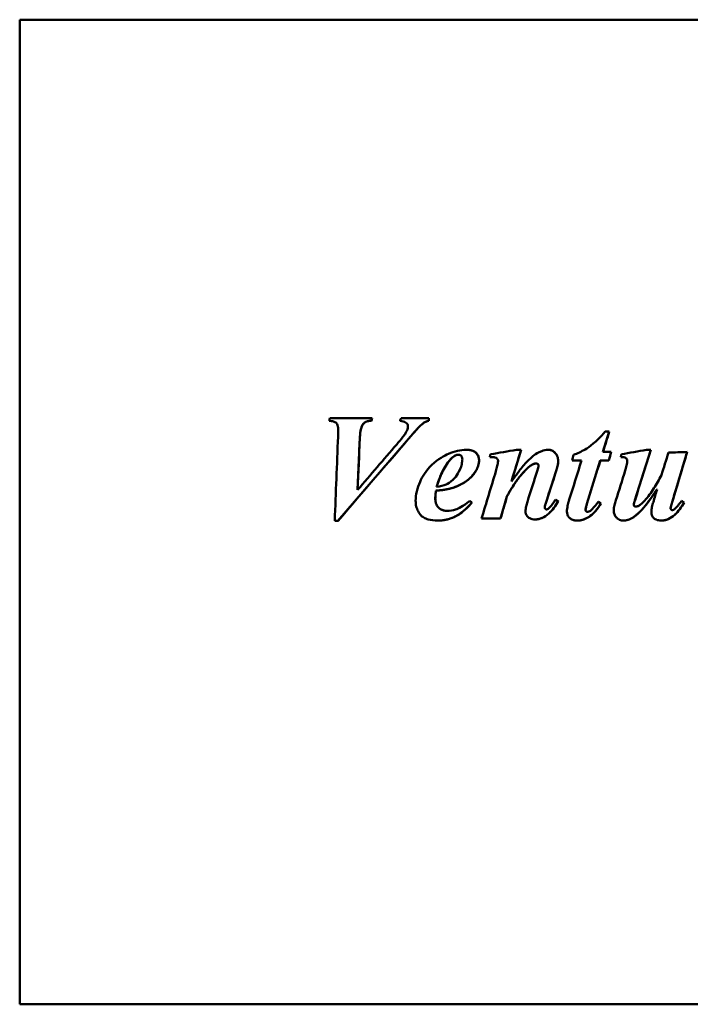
# Model space of a CAD drawing. Header units: millimetres. Extents: x 1558 to 2260, y 926 to 1774.
# Tile 2 of 4: x 1558 to 1731, y 1326 to 1580. Entities that reach past the tile are written whole.
import ezdxf

# ---------------------------------------------------------------- set-up
doc = ezdxf.new("R2010")
doc.units = ezdxf.units.MM
doc.header["$LTSCALE"] = 9.090909
doc.layers.add('Widoczne (ISO)', color=7, linetype='Continuous', lineweight=50)

msp = doc.modelspace()

# ---------------------------------------------------------------- linework, layer by layer
at = {"layer": 'Widoczne (ISO)'}
for p, q in [((1557.84, 1325.5), (1557.84, 1580.3)), ((1557.84, 1580.3), (1784.99, 1580.3)), ((1638.1, 1477.21), (1649.02, 1477.21)), ((1649.01, 1477.21), (1648.8, 1476.51)), ((1648.81, 1476.51), (1648.8, 1476.51)), ((1656.52, 1477.21), (1663.7, 1477.21)), ((1662.19, 1475.83), (1662.18, 1475.83)), ((1663.69, 1477.21), (1663.69, 1476.51)), ((1663.7, 1476.51), (1663.69, 1476.51)), ((1659.57, 1473.16), (1640.18, 1450.62)), ((1710.36, 1473.69), (1708.72, 1468.46)), ((1709.33, 1473.69), (1710.37, 1473.69)), ((1645.85, 1472.16), (1645.23, 1458.6)), ((1671.29, 1467.72), (1671.28, 1467.72)), ((1687.53, 1468.99), (1685.04, 1460.77)), ((1686.33, 1468.99), (1687.54, 1468.99)), ((1708.74, 1468.46), (1708.72, 1468.46)), ((1708.74, 1468.46), (1710.88, 1468.46)), ((1710.87, 1468.46), (1710.21, 1466.25)), ((1721.11, 1468.99), (1717.01, 1455.97)), ((1719.97, 1468.99), (1721.12, 1468.99)), ((1730.52, 1468.46), (1726.69, 1455.72)), ((1691.43, 1465.47), (1691.41, 1465.47)), ((1703.19, 1466.25), (1700.75, 1466.25)), ((1708.04, 1466.25), (1704.56, 1454.99)), ((1708.06, 1466.25), (1708.04, 1466.25)), ((1710.22, 1466.25), (1708.06, 1466.25)), ((1696.62, 1463.53), (1694, 1455.46)), ((1685.05, 1460.77), (1685.04, 1460.77)), ((1645.25, 1458.6), (1645.23, 1458.6)), ((1665.53, 1458.41), (1665.52, 1458.41)), ((1665.7, 1459.41), (1665.69, 1459.41)), ((1722.72, 1458.73), (1722.7, 1458.73)), ((1674.26, 1455.77), (1674.82, 1455.29)), ((1674.84, 1455.29), (1674.82, 1455.29)), ((1683.87, 1456.91), (1682.21, 1451.21)), ((1683.89, 1456.91), (1683.87, 1456.91)), ((1696.46, 1456.07), (1697.17, 1455.65)), ((1697.18, 1455.65), (1697.17, 1455.65)), ((1707.5, 1455.54), (1708.17, 1455.12)), ((1708.19, 1455.12), (1708.17, 1455.12)), ((1729.04, 1455.77), (1729.69, 1455.33)), ((1729.71, 1455.33), (1729.69, 1455.33)), ((1668.42, 1453.19), (1668.41, 1453.19)), ((1694.13, 1453.57), (1694.11, 1453.57)), ((1704.79, 1452.93), (1704.77, 1452.93)), ((1716.85, 1454.44), (1716.84, 1454.44)), ((1717.22, 1454.29), (1717.2, 1454.29)), ((1726.69, 1453.38), (1726.67, 1453.38)), ((1640.19, 1450.62), (1639.34, 1450.62)), ((1682.23, 1451.21), (1677.32, 1451.21)), ((1557.84, 1325.5), (1921.34, 1325.5))]:
    msp.add_line(p, q, dxfattribs=at)
for centre, major_axis, ratio, start_param, end_param in [((1629.52, 1452.9), (-42.47, -127.4), 0.003425, 1.75835, 1.763952), ((1641.18, 1452.9), (-38.61, -127.4), 0.003486, 1.758265, 1.763867), ((1646.46, 1452.9), (-50.19, -127.4), 0.003294, 1.758506, 1.764109), ((1663.22, 1452.9), (0, 127.4), 0.003806, 4.898801, 4.904403), ((1641.67, 1452.9), (-109.63, -127.4), 0.002187, 1.554763, 1.732346), ((1703.38, 1452.9), (-39.88, -127.4), 0.003466, 1.69433, 1.735773), ((1638.95, 1452.9), (-4.98, -127.4), 0.0038, 1.55303, 1.724367), ((1644.5, 1452.9), (-5.79, -127.4), 0.003798, 1.615762, 1.722705), ((1639.86, 1452.9), (-109.5, -127.4), 0.002189, 1.617471, 1.710428), ((1674.8, 1452.9), (-37.47, -127.4), 0.003503, 1.683698, 1.689405), ((1592.57, 1452.9), (-738.45, -127.4), 0.00011, 1.689012, 1.698083), ((1682.19, 1452.9), (-38.52, -127.4), 0.003487, 1.633675, 1.6985), ((1696.88, 1452.9), (-32.33, -127.4), 0.003575, 1.676699, 1.687939), ((1705.76, 1452.9), (-37.98, -127.4), 0.003495, 1.676833, 1.694286), ((1709.5, 1452.9), (-29.98, -127.4), 0.003606, 1.683516, 1.689223), ((1628.6, 1452.9), (-719.58, -127.4), 0.000116, 1.689028, 1.698099), ((1715.57, 1452.9), (-40.11, -127.4), 0.003462, 1.595992, 1.698536), ((1720.44, 1452.9), (-39.24, -127.4), 0.003476, 1.646727, 1.692971), ((1284.61, 1452.9), (-3646.85, -127.4), 0.00001, 1.692036, 1.69338), ((1725.38, 1452.9), (-38.22, -127.4), 0.003491, 1.593948, 1.694292), ((1698.53, 1452.9), (-39.86, -127.4), 0.003466, 1.595153, 1.676876), ((1703.44, 1452.9), (-39.42, -127.4), 0.003473, 1.588305, 1.676866), ((1677.35, 1452.9), (-38.57, -127.4), 0.003486, 1.558607, 1.655075), ((1687.86, 1452.9), (-40.49, -127.4), 0.003456, 1.592498, 1.657126), ((1692.71, 1452.9), (-41.24, -127.4), 0.003445, 1.592014, 1.655469), ((1710.63, 1452.9), (-40.23, -127.4), 0.003461, 1.595828, 1.656116), ((1720.52, 1452.9), (-37.47, -127.4), 0.003503, 1.592096, 1.617621), ((1677.16, 1452.9), (149.56, -127.4), 0.0016, 1.587687, 1.591522), ((1682.24, 1452.9), (-37.08, -127.4), 0.003508, 1.558572, 1.603262), ((1701.38, 1452.9), (216.58, -127.4), 0.000978, 1.590737, 1.594073), ((1711.26, 1452.9), (203.84, -127.4), 0.001069, 1.586521, 1.589856), ((1732.81, 1452.9), (188.07, -127.4), 0.001197, 1.588132, 1.591634)]:
    msp.add_ellipse(centre, major_axis=major_axis, ratio=ratio, start_param=start_param, end_param=end_param, dxfattribs=at)
for points, degree, knots in [([(1640.25, 1474.37), (1640.25, 1474.6), (1640.23, 1474.84), (1640.13, 1475.26), (1640.07, 1475.44), (1639.84, 1475.83), (1639.69, 1475.96), (1639.44, 1476.14), (1639.25, 1476.23), (1638.69, 1476.42), (1638.26, 1476.48), (1637.87, 1476.51)], 3, [0, 0, 0, 0, 0.0708624, 0.0708624, 0.1308433, 0.1308433, 0.2082806, 0.2082806, 0.3590372, 0.3590372, 0.6490237, 0.6490237, 0.6490237, 0.6490237]), ([(1648.81, 1476.51), (1648.47, 1476.51), (1648.13, 1476.48), (1647.53, 1476.3), (1647.26, 1476.17), (1646.73, 1475.76), (1646.57, 1475.52), (1646.36, 1475.18), (1646.25, 1474.85), (1645.97, 1473.81), (1645.89, 1472.92), (1645.86, 1472.16)], 3, [0, 0, 0, 0, 0.100508, 0.100508, 0.189671, 0.189671, 0.303914, 0.303914, 0.712665, 0.712665, 1.708078, 1.708078, 1.708078, 1.708078]), ([(1658.28, 1475.09), (1658.28, 1475.2), (1658.26, 1475.32), (1658.19, 1475.54), (1658.13, 1475.64), (1657.98, 1475.84), (1657.87, 1475.96), (1657.34, 1476.28), (1656.83, 1476.42), (1656.24, 1476.51)], 3, [0, 0, 0, 0, 0.0350348, 0.0350348, 0.0706228, 0.0706228, 0.1123804, 0.1123804, 0.1828263, 0.1828263, 0.1828263, 0.1828263]), ([(1662.19, 1475.83), (1661.79, 1475.53), (1661.29, 1475.03), (1660.44, 1474.14), (1659.99, 1473.63), (1659.58, 1473.16)], 3, [0, 0, 0, 0, 0.1525923, 0.1525923, 0.3086771, 0.3086771, 0.3086771, 0.3086771]), ([(1663.7, 1476.51), (1663.41, 1476.44), (1663.12, 1476.35), (1662.85, 1476.22), (1662.62, 1476.12), (1662.39, 1475.99), (1662.19, 1475.83)], 3, [0, 0, 0, 0, 0.0890103, 0.0890103, 0.0890103, 0.1666239, 0.1666239, 0.1666239, 0.1666239]), ([(1640.19, 1472.37), (1640.2, 1472.76), (1640.21, 1473.16), (1640.24, 1473.99), (1640.25, 1474.32), (1640.25, 1474.37)], 3, [0, 0, 0, 0, 0.1197678, 0.1197678, 0.2553691, 0.2553691, 0.2553691, 0.2553691]), ([(1655.38, 1470.39), (1655.9, 1471), (1656.49, 1471.7), (1657.21, 1472.62), (1657.48, 1472.99), (1657.94, 1473.73), (1658.06, 1474.05), (1658.22, 1474.54), (1658.28, 1474.81), (1658.28, 1475.09)], 3, [0, 0, 0, 0, 0.2417198, 0.2417198, 0.3553578, 0.3553578, 0.5059158, 0.5059158, 0.674936, 0.674936, 0.674936, 0.674936]), ([(1701.11, 1467.68), (1702.14, 1468.07), (1703.15, 1468.53), (1705.27, 1469.78), (1706.77, 1470.86), (1709.33, 1473.69)], 3, [0, 0, 0, 0, 0.3300524, 0.3300524, 0.738573, 0.738573, 0.738573, 0.738573]), ([(1660.27, 1455.76), (1660.27, 1456.6), (1660.36, 1457.43), (1660.75, 1459.1), (1661.04, 1459.92), (1661.96, 1461.94), (1662.91, 1463.6), (1666.09, 1466.65), (1667.74, 1467.52), (1669.52, 1468.3), (1670.29, 1468.56), (1671.85, 1468.9), (1672.63, 1468.99), (1673.41, 1468.99)], 3, [0, 0, 0, 0, 0.251805, 0.251805, 0.514318, 0.514318, 0.920156, 0.920156, 1.327424, 1.327424, 1.619829, 1.619829, 1.901244, 1.901244, 1.901244, 1.901244]), ([(1671.29, 1467.72), (1671.1, 1467.72), (1670.91, 1467.68), (1670.53, 1467.53), (1670.33, 1467.41), (1669.81, 1467.05), (1669.5, 1466.75), (1669.23, 1466.44)], 3, [-0.2458454, -0.2458454, -0.2458454, -0.2458454, -0.1892272, -0.1892272, -0.122271, -0.122271, 0, 0, 0, 0]), ([(1672.35, 1466.57), (1672.35, 1466.69), (1672.34, 1466.81), (1672.28, 1467.03), (1672.25, 1467.13), (1672.11, 1467.37), (1672.01, 1467.46), (1671.84, 1467.58), (1671.74, 1467.63), (1671.52, 1467.7), (1671.41, 1467.72), (1671.29, 1467.72)], 3, [-0.1397207, -0.1397207, -0.1397207, -0.1397207, -0.1180051, -0.1180051, -0.0984841, -0.0984841, -0.0692716, -0.0692716, -0.0356373, -0.0356373, 0, 0, 0, 0]), ([(1673.41, 1468.99), (1673.79, 1468.99), (1674.19, 1468.96), (1674.88, 1468.8), (1675.19, 1468.69), (1675.83, 1468.3), (1676.06, 1468.03), (1676.36, 1467.62), (1676.48, 1467.38), (1676.65, 1466.85), (1676.68, 1466.58), (1676.68, 1466.29)], 3, [0, 0, 0, 0, 0.1152637, 0.1152637, 0.2134032, 0.2134032, 0.3412544, 0.3412544, 0.4799074, 0.4799074, 0.6247801, 0.6247801, 0.6247801, 0.6247801]), ([(1673.41, 1468.99), (1675.02, 1468.99), (1676.67, 1467.46), (1676.67, 1466.29)], 2, [0.003307, 0.003307, 0.003307, 1, 2, 2, 2]), ([(1688.85, 1465.7), (1689.5, 1466.36), (1690.23, 1467.06), (1691.3, 1467.86), (1691.97, 1468.33), (1693.42, 1468.86), (1693.99, 1468.99), (1694.57, 1468.99)], 3, [0, 0, 0, 0, 0.2772609, 0.2772609, 0.3986256, 0.3986256, 0.4714876, 0.4714876, 0.4714876, 0.4714876]), ([(1694.56, 1468.99), (1695.62, 1468.99), (1697.13, 1467.38), (1697.13, 1466.1)], 2, [0.00236, 0.00236, 0.00236, 1, 2, 2, 2]), ([(1694.57, 1468.99), (1694.73, 1468.99), (1694.9, 1468.98), (1695.21, 1468.92), (1695.37, 1468.87), (1695.82, 1468.68), (1696.08, 1468.49), (1696.54, 1468.03), (1696.76, 1467.75), (1697.07, 1466.96), (1697.14, 1466.53), (1697.14, 1466.1)], 3, [0, 0, 0, 0, 0.0494029, 0.0494029, 0.0972129, 0.0972129, 0.1965404, 0.1965404, 0.2910265, 0.2910265, 0.3888685, 0.3888685, 0.3888685, 0.3888685]), ([(1665.7, 1459.41), (1666.58, 1459.54), (1667.5, 1459.74), (1668.57, 1460.19), (1669.17, 1460.5), (1670.12, 1461.42), (1671.01, 1462.25), (1671.94, 1464.39), (1672.09, 1464.84), (1672.29, 1465.72), (1672.35, 1466.14), (1672.35, 1466.57)], 3, [-6.993092, -6.993092, -6.993092, -6.993092, -2.924439, -2.924439, -0.82892, -0.82892, -0.272114, -0.272114, -0.129085, -0.129085, 0, 0, 0, 0]), ([(1669.23, 1466.44), (1668.35, 1465.47), (1667.65, 1464.3), (1666.53, 1461.93), (1666.08, 1460.67), (1665.7, 1459.41)], 3, [-0.7869019, -0.7869019, -0.7869019, -0.7869019, -0.392931, -0.392931, 0, 0, 0, 0]), ([(1676.68, 1466.29), (1676.68, 1465.83), (1676.62, 1465.37), (1676.48, 1464.92), (1676.34, 1464.44), (1676.13, 1464), (1675.88, 1463.58)], 3, [0, 0, 0, 0, 0.1413459, 0.1413459, 0.1413459, 0.289961, 0.289961, 0.289961, 0.289961]), ([(1681.59, 1466.08), (1681.59, 1466.19), (1681.58, 1466.3), (1681.5, 1466.53), (1681.45, 1466.61), (1681.33, 1466.75), (1681.24, 1466.82), (1680.9, 1467.01), (1680.66, 1467.05), (1680.24, 1467.11), (1679.84, 1467.12), (1679.47, 1467.12)], 3, [0, 0, 0, 0, 0.0330358, 0.0330358, 0.0714211, 0.0714211, 0.1428297, 0.1428297, 0.3001516, 0.3001516, 0.7216656, 0.7216656, 0.7216656, 0.7216656]), ([(1681.04, 1463.49), (1681.16, 1463.92), (1681.29, 1464.38), (1681.49, 1465.23), (1681.58, 1465.72), (1681.59, 1466.08)], 3, [0, 0, 0, 0, 0.1338036, 0.1338036, 0.2645991, 0.2645991, 0.2645991, 0.2645991]), ([(1685.05, 1460.77), (1685.64, 1461.6), (1686.26, 1462.45), (1687.43, 1464.01), (1688.21, 1465.01), (1688.85, 1465.7)], 3, [0, 0, 0, 0, 0.3054446, 0.3054446, 0.594948, 0.594948, 0.594948, 0.594948]), ([(1691.43, 1465.47), (1691.27, 1465.47), (1691.13, 1465.44), (1690.81, 1465.34), (1690.64, 1465.27), (1690.14, 1464.99), (1689.79, 1464.73), (1689.49, 1464.47)], 3, [0, 0, 0, 0, 0.0450259, 0.0450259, 0.0985345, 0.0985345, 0.2185269, 0.2185269, 0.2185269, 0.2185269]), ([(1692.06, 1464.93), (1692.06, 1464.99), (1692.05, 1465.05), (1692.01, 1465.16), (1691.97, 1465.21), (1691.88, 1465.3), (1691.82, 1465.36), (1691.68, 1465.42), (1691.63, 1465.44), (1691.53, 1465.46), (1691.48, 1465.47), (1691.43, 1465.47)], 3, [0, 0, 0, 0, 0.01751757, 0.01751757, 0.03575362, 0.03575362, 0.05535788, 0.05535788, 0.06578678, 0.06578678, 0.07658291, 0.07658291, 0.07658291, 0.07658291]), ([(1697.14, 1466.1), (1697.14, 1465.67), (1697.08, 1465.22), (1696.89, 1464.37), (1696.77, 1463.95), (1696.63, 1463.53)], 3, [0, 0, 0, 0, 0.13043, 0.13043, 0.2616504, 0.2616504, 0.2616504, 0.2616504]), ([(1715.02, 1466.15), (1715.02, 1466.22), (1715.02, 1466.29), (1714.99, 1466.43), (1714.96, 1466.49), (1714.88, 1466.64), (1714.82, 1466.73), (1714.59, 1466.92), (1714.44, 1466.98), (1714.13, 1467.09), (1713.77, 1467.12), (1713.32, 1467.12)], 3, [0, 0, 0, 0, 0.0217347, 0.0217347, 0.0421704, 0.0421704, 0.073911, 0.073911, 0.1202433, 0.1202433, 0.2535647, 0.2535647, 0.2535647, 0.2535647]), ([(1714.49, 1463.62), (1714.61, 1464.03), (1714.73, 1464.48), (1714.94, 1465.38), (1715.02, 1465.84), (1715.02, 1466.15)], 3, [0, 0, 0, 0, 0.1300556, 0.1300556, 0.2783265, 0.2783265, 0.2783265, 0.2783265]), ([(1675.88, 1463.58), (1675.4, 1462.79), (1674.82, 1462.08), (1673.87, 1461.24), (1673.14, 1460.61), (1671.07, 1459.56), (1670.2, 1459.23), (1669.29, 1458.99)], 3, [0, 0, 0, 0, 0.2769095, 0.2769095, 0.3806726, 0.3806726, 0.4505052, 0.4505052, 0.4505052, 0.4505052]), ([(1689.49, 1464.47), (1688.32, 1463.44), (1687.28, 1462.2), (1685.46, 1459.66), (1684.63, 1458.29), (1683.89, 1456.91)], 3, [0, 0, 0, 0, 0.467996, 0.467996, 0.9384676, 0.9384676, 0.9384676, 0.9384676]), ([(1691.79, 1463.75), (1691.85, 1463.94), (1691.92, 1464.15), (1692.02, 1464.55), (1692.06, 1464.76), (1692.06, 1464.93)], 3, [0, 0, 0, 0, 0.0619075, 0.0619075, 0.1232356, 0.1232356, 0.1232356, 0.1232356]), ([(1719.53, 1455.86), (1720.4, 1456.82), (1721.2, 1457.94), (1722.59, 1460.12), (1723.25, 1461.28), (1723.86, 1462.43)], 3, [0, 0, 0, 0, 0.3868184, 0.3868184, 0.7771323, 0.7771323, 0.7771323, 0.7771323]), ([(1665.53, 1458.41), (1665.49, 1458.08), (1665.45, 1457.73), (1665.39, 1457.05), (1665.36, 1456.69), (1665.36, 1456.35)], 3, [0, 0, 0, 0, 0.1023449, 0.1023449, 0.2037249, 0.2037249, 0.2037249, 0.2037249]), ([(1669.29, 1458.99), (1668.69, 1458.82), (1668.03, 1458.71), (1666.8, 1458.53), (1666.16, 1458.46), (1665.53, 1458.41)], 3, [0, 0, 0, 0, 0.1860484, 0.1860484, 0.3743959, 0.3743959, 0.3743959, 0.3743959]), ([(1722.72, 1458.73), (1722.16, 1457.91), (1721.58, 1457.08), (1720.6, 1455.72), (1719.77, 1454.58), (1719.13, 1453.85)], 3, [0, 0, 0, 0, 0.2970312, 0.2970312, 0.5106114, 0.5106114, 0.5106114, 0.5106114]), ([(1665.92, 1450.68), (1665.11, 1450.68), (1664.26, 1450.75), (1663.21, 1451.06), (1662.94, 1451.16), (1662.27, 1451.49), (1661.89, 1451.76), (1661.43, 1452.28), (1661.16, 1452.63), (1660.69, 1453.5), (1660.53, 1453.92), (1660.32, 1454.82), (1660.27, 1455.29), (1660.27, 1455.76)], 3, [0, 0, 0, 0, 0.2408701, 0.2408701, 0.3264649, 0.3264649, 0.4669923, 0.4669923, 0.534749, 0.534749, 0.5937377, 0.5937377, 0.6546772, 0.6546772, 0.6546772, 0.6546772]), ([(1665.36, 1456.35), (1665.36, 1456.04), (1665.39, 1455.72), (1665.53, 1455.13), (1665.64, 1454.86), (1666, 1454.23), (1666.26, 1453.97), (1666.74, 1453.59), (1667.03, 1453.44), (1667.7, 1453.23), (1668.06, 1453.19), (1668.42, 1453.19)], 3, [0, 0, 0, 0, 0.0950733, 0.0950733, 0.1815468, 0.1815468, 0.31303, 0.31303, 0.4748698, 0.4748698, 0.6497641, 0.6497641, 0.6497641, 0.6497641]), ([(1674.84, 1455.29), (1673.93, 1454.27), (1672.89, 1453.27), (1671.05, 1451.98), (1670.15, 1451.48), (1668, 1450.82), (1666.96, 1450.68), (1665.92, 1450.68)], 3, [0, 0, 0, 0, 0.4107581, 0.4107581, 0.6736698, 0.6736698, 0.9030218, 0.9030218, 0.9030218, 0.9030218]), ([(1674.82, 1455.29), (1672.61, 1452.81), (1668.44, 1450.68), (1665.92, 1450.68)], 2, [0, 0, 0, 1, 1.997157, 1.997157, 1.997157]), ([(1668.42, 1453.19), (1669.17, 1453.19), (1669.9, 1453.32), (1671.36, 1453.82), (1672.48, 1454.34), (1674.26, 1455.78)], 3, [0, 0, 0, 0, 0.2243004, 0.2243004, 0.4640748, 0.4640748, 0.4640748, 0.4640748]), ([(1688.69, 1453.12), (1688.69, 1453.49), (1688.76, 1453.93), (1688.95, 1454.74), (1689.06, 1455.14), (1689.18, 1455.52)], 3, [0, 0, 0, 0, 0.1103037, 0.1103037, 0.213872, 0.213872, 0.213872, 0.213872]), ([(1697.18, 1455.65), (1696.51, 1454.53), (1695.68, 1453.38), (1694.2, 1452.04), (1693.62, 1451.64), (1692.71, 1451.24), (1692.42, 1451.14), (1691.83, 1451.01), (1691.53, 1450.98), (1691.24, 1450.98)], 3, [0, 0, 0, 0, 0.3923892, 0.3923892, 0.5982391, 0.5982391, 0.690341, 0.690341, 0.7797354, 0.7797354, 0.7797354, 0.7797354]), ([(1694.02, 1455.46), (1693.95, 1455.24), (1693.87, 1454.99), (1693.73, 1454.46), (1693.68, 1454.22), (1693.68, 1454.08)], 3, [0, 0, 0, 0, 0.0704252, 0.0704252, 0.1643777, 0.1643777, 0.1643777, 0.1643777]), ([(1694.53, 1453.74), (1694.77, 1453.94), (1695, 1454.17), (1695.21, 1454.4), (1695.46, 1454.68), (1695.69, 1454.99), (1695.91, 1455.29)], 3, [0, 0, 0, 0, 0.094851, 0.094851, 0.094851, 0.2069023, 0.2069023, 0.2069023, 0.2069023]), ([(1695.91, 1455.29), (1695.98, 1455.39), (1696.06, 1455.51), (1696.13, 1455.61), (1696.24, 1455.77), (1696.35, 1455.93), (1696.46, 1456.08)], 3, [0, 0, 0, 0, 0.03701657, 0.03701657, 0.03701657, 0.09245869, 0.09245869, 0.09245869, 0.09245869]), ([(1699.41, 1453.02), (1699.41, 1453.49), (1699.49, 1454), (1699.68, 1454.93), (1699.81, 1455.41), (1699.95, 1455.86)], 3, [0, 0, 0, 0, 0.1419777, 0.1419777, 0.2857268, 0.2857268, 0.2857268, 0.2857268]), ([(1708.19, 1455.12), (1707.81, 1454.46), (1707.38, 1453.81), (1706.46, 1452.73), (1705.99, 1452.27), (1705.14, 1451.65), (1704.54, 1451.25), (1703.26, 1450.79), (1702.72, 1450.68), (1702.15, 1450.68)], 3, [0, 0, 0, 0, 0.2286091, 0.2286091, 0.4249487, 0.4249487, 0.5423656, 0.5423656, 0.6252714, 0.6252714, 0.6252714, 0.6252714]), ([(1708.17, 1455.12), (1706.86, 1452.83), (1703.67, 1450.68), (1702.15, 1450.68)], 2, [0, 0, 0, 1, 1.99768, 1.99768, 1.99768]), ([(1704.58, 1454.99), (1704.49, 1454.74), (1704.41, 1454.47), (1704.29, 1453.94), (1704.24, 1453.65), (1704.24, 1453.4)], 3, [0, 0, 0, 0, 0.0797789, 0.0797789, 0.1647515, 0.1647515, 0.1647515, 0.1647515]), ([(1705.47, 1453.21), (1705.86, 1453.52), (1706.25, 1453.93), (1706.9, 1454.7), (1707.21, 1455.13), (1707.51, 1455.55)], 3, [0, 0, 0, 0, 0.1499205, 0.1499205, 0.3033196, 0.3033196, 0.3033196, 0.3033196]), ([(1711.52, 1453.32), (1711.52, 1453.75), (1711.61, 1454.23), (1711.8, 1455.09), (1711.93, 1455.53), (1712.07, 1455.95)], 3, [0, 0, 0, 0, 0.1307651, 0.1307651, 0.2641339, 0.2641339, 0.2641339, 0.2641339]), ([(1717.02, 1455.97), (1716.95, 1455.76), (1716.88, 1455.52), (1716.77, 1455.07), (1716.73, 1454.86), (1716.73, 1454.72)], 3, [0, 0, 0, 0, 0.067075, 0.067075, 0.1393755, 0.1393755, 0.1393755, 0.1393755]), ([(1717.22, 1454.29), (1717.31, 1454.29), (1717.4, 1454.31), (1717.6, 1454.35), (1717.7, 1454.39), (1718.03, 1454.55), (1718.27, 1454.7), (1718.85, 1455.16), (1719.21, 1455.52), (1719.53, 1455.86)], 3, [0, 0, 0, 0, 0.0279348, 0.0279348, 0.0599596, 0.0599596, 0.1391836, 0.1391836, 0.2805521, 0.2805521, 0.2805521, 0.2805521]), ([(1721.25, 1452.87), (1721.25, 1453.31), (1721.32, 1453.77), (1721.5, 1454.62), (1721.63, 1455.06), (1721.76, 1455.48)], 3, [0, 0, 0, 0, 0.1306767, 0.1306767, 0.2629228, 0.2629228, 0.2629228, 0.2629228]), ([(1729.71, 1455.33), (1729.06, 1454.21), (1728.25, 1453.05), (1726.78, 1451.72), (1726.22, 1451.32), (1725.31, 1450.93), (1725.02, 1450.84), (1724.42, 1450.71), (1724.12, 1450.68), (1723.82, 1450.68)], 3, [0, 0, 0, 0, 0.3904307, 0.3904307, 0.5937674, 0.5937674, 0.6860292, 0.6860292, 0.776619, 0.776619, 0.776619, 0.776619]), ([(1726.71, 1455.72), (1726.6, 1455.34), (1726.48, 1454.91), (1726.31, 1454.25), (1726.24, 1453.95), (1726.24, 1453.85)], 3, [0, 0, 0, 0, 0.1175294, 0.1175294, 0.2096783, 0.2096783, 0.2096783, 0.2096783]), ([(1727.2, 1453.61), (1727.52, 1453.86), (1727.86, 1454.24), (1728.47, 1454.97), (1728.77, 1455.39), (1729.05, 1455.78)], 3, [0, 0, 0, 0, 0.1204434, 0.1204434, 0.2423017, 0.2423017, 0.2423017, 0.2423017]), ([(1691.24, 1450.98), (1690.97, 1450.98), (1690.71, 1451), (1690.22, 1451.1), (1690, 1451.18), (1689.49, 1451.45), (1689.29, 1451.65), (1688.99, 1452), (1688.88, 1452.2), (1688.72, 1452.65), (1688.69, 1452.88), (1688.69, 1453.12)], 3, [0, 0, 0, 0, 0.0789774, 0.0789774, 0.148529, 0.148529, 0.2527176, 0.2527176, 0.3624651, 0.3624651, 0.4749918, 0.4749918, 0.4749918, 0.4749918]), ([(1693.68, 1454.08), (1693.68, 1454.02), (1693.69, 1453.97), (1693.73, 1453.86), (1693.76, 1453.81), (1693.83, 1453.73), (1693.89, 1453.66), (1693.99, 1453.6), (1694.01, 1453.59), (1694.07, 1453.57), (1694.1, 1453.57), (1694.13, 1453.57)], 3, [0, 0, 0, 0, 0.01682004, 0.01682004, 0.03439241, 0.03439241, 0.04926994, 0.04926994, 0.05456626, 0.05456626, 0.05948283, 0.05948283, 0.05948283, 0.05948283]), ([(1694.13, 1453.57), (1694.18, 1453.57), (1694.24, 1453.58), (1694.3, 1453.6), (1694.38, 1453.63), (1694.46, 1453.68), (1694.53, 1453.74)], 3, [0, 0, 0, 0, 0.0176755, 0.0176755, 0.0176755, 0.04450153, 0.04450153, 0.04450153, 0.04450153]), ([(1702.15, 1450.68), (1701.86, 1450.68), (1701.55, 1450.71), (1701.01, 1450.83), (1700.77, 1450.91), (1700.22, 1451.22), (1700.01, 1451.44), (1699.72, 1451.81), (1699.6, 1452.03), (1699.45, 1452.5), (1699.41, 1452.76), (1699.41, 1453.02)], 3, [0, 0, 0, 0, 0.0892443, 0.0892443, 0.1670441, 0.1670441, 0.277102, 0.277102, 0.3960619, 0.3960619, 0.5206202, 0.5206202, 0.5206202, 0.5206202]), ([(1704.24, 1453.4), (1704.24, 1453.37), (1704.24, 1453.34), (1704.25, 1453.28), (1704.27, 1453.25), (1704.31, 1453.17), (1704.35, 1453.12), (1704.44, 1453.04), (1704.5, 1453), (1704.65, 1452.94), (1704.72, 1452.93), (1704.79, 1452.93)], 3, [0, 0, 0, 0, 0.0094152, 0.0094152, 0.01868949, 0.01868949, 0.03768082, 0.03768082, 0.05318594, 0.05318594, 0.06571832, 0.06571832, 0.06571832, 0.06571832]), ([(1704.79, 1452.93), (1704.9, 1452.93), (1705.01, 1452.96), (1705.11, 1453), (1705.24, 1453.05), (1705.36, 1453.12), (1705.47, 1453.21)], 3, [0, 0, 0, 0, 0.03371859, 0.03371859, 0.03371859, 0.07508692, 0.07508692, 0.07508692, 0.07508692]), ([(1714.01, 1450.68), (1713.83, 1450.68), (1713.66, 1450.7), (1713.32, 1450.77), (1713.16, 1450.82), (1712.64, 1451.06), (1712.37, 1451.3), (1711.98, 1451.71), (1711.81, 1451.99), (1711.57, 1452.62), (1711.52, 1452.97), (1711.52, 1453.32)], 3, [0, 0, 0, 0, 0.0528104, 0.0528104, 0.1038969, 0.1038969, 0.2244556, 0.2244556, 0.3905771, 0.3905771, 0.5655002, 0.5655002, 0.5655002, 0.5655002]), ([(1719.11, 1453.85), (1717.39, 1451.96), (1715.06, 1450.68), (1714, 1450.68)], 2, [0, 0, 0, 1, 1.996245, 1.996245, 1.996245]), ([(1719.13, 1453.85), (1718.55, 1453.21), (1717.87, 1452.52), (1716.87, 1451.71), (1716.3, 1451.28), (1715.04, 1450.8), (1714.53, 1450.68), (1714.01, 1450.68)], 3, [0, 0, 0, 0, 0.257305, 0.257305, 0.3847592, 0.3847592, 0.4646847, 0.4646847, 0.4646847, 0.4646847]), ([(1716.73, 1454.72), (1716.73, 1454.67), (1716.73, 1454.62), (1716.75, 1454.58), (1716.76, 1454.55), (1716.78, 1454.53), (1716.79, 1454.5), (1716.81, 1454.48), (1716.83, 1454.46), (1716.85, 1454.44)], 3, [0, 0, 0, 0, 0.01470539, 0.01470539, 0.01470539, 0.02302252, 0.02302252, 0.02302252, 0.03169314, 0.03169314, 0.03169314, 0.03169314]), ([(1716.85, 1454.44), (1716.9, 1454.39), (1716.96, 1454.36), (1717.02, 1454.33), (1717.08, 1454.3), (1717.15, 1454.29), (1717.22, 1454.29)], 3, [0, 0, 0, 0, 0.02024296, 0.02024296, 0.02024296, 0.04058191, 0.04058191, 0.04058191, 0.04058191]), ([(1723.82, 1450.68), (1723.58, 1450.68), (1723.34, 1450.7), (1722.89, 1450.79), (1722.68, 1450.85), (1722.17, 1451.08), (1721.95, 1451.26), (1721.62, 1451.61), (1721.48, 1451.83), (1721.29, 1452.33), (1721.25, 1452.6), (1721.25, 1452.87)], 3, [0, 0, 0, 0, 0.0723935, 0.0723935, 0.1371754, 0.1371754, 0.2396367, 0.2396367, 0.3564999, 0.3564999, 0.4798974, 0.4798974, 0.4798974, 0.4798974]), ([(1726.24, 1453.85), (1726.24, 1453.8), (1726.25, 1453.76), (1726.28, 1453.68), (1726.31, 1453.64), (1726.36, 1453.56), (1726.41, 1453.5), (1726.5, 1453.43), (1726.54, 1453.41), (1726.61, 1453.39), (1726.65, 1453.38), (1726.69, 1453.38)], 3, [0, 0, 0, 0, 0.012572, 0.012572, 0.02684001, 0.02684001, 0.04286128, 0.04286128, 0.05199911, 0.05199911, 0.06077262, 0.06077262, 0.06077262, 0.06077262]), ([(1726.69, 1453.38), (1726.76, 1453.38), (1726.84, 1453.39), (1726.91, 1453.42), (1727.01, 1453.46), (1727.11, 1453.53), (1727.2, 1453.61)], 3, [0, 0, 0, 0, 0.02241499, 0.02241499, 0.02241499, 0.05744483, 0.05744483, 0.05744483, 0.05744483])]:
    msp.add_open_spline(points, degree=degree, knots=knots, dxfattribs=at)
for points in [[(1648.8, 1476.51), (1647.4, 1476.51), (1645.96, 1474.81), (1645.85, 1472.16)], [(1662.18, 1475.83), (1661.33, 1475.19), (1659.57, 1473.16)], [(1663.69, 1476.51), (1662.76, 1476.28), (1662.18, 1475.83)], [(1671.28, 1467.72), (1670.36, 1467.72), (1669.22, 1466.44)], [(1669.22, 1466.44), (1667.09, 1464.11), (1665.69, 1459.41)], [(1676.67, 1466.29), (1676.67, 1464.89), (1675.86, 1463.58)], [(1691.41, 1465.47), (1690.63, 1465.47), (1689.48, 1464.47)], [(1697.13, 1466.1), (1697.13, 1465.04), (1696.62, 1463.53)], [(1675.86, 1463.58), (1674.76, 1461.77), (1671.38, 1459.56), (1669.28, 1458.99)], [(1689.48, 1464.47), (1686.59, 1461.92), (1683.87, 1456.91)], [(1665.52, 1458.41), (1665.35, 1457.16), (1665.35, 1456.35)], [(1669.28, 1458.99), (1667.88, 1458.6), (1665.52, 1458.41)], [(1722.7, 1458.73), (1720.24, 1455.12), (1719.11, 1453.85)], [(1665.35, 1456.35), (1665.35, 1454.91), (1667.03, 1453.19), (1668.41, 1453.19)], [(1697.17, 1455.65), (1694.35, 1450.98), (1691.23, 1450.98)], [(1694, 1455.46), (1693.66, 1454.4), (1693.66, 1454.08)], [(1704.56, 1454.99), (1704.22, 1453.95), (1704.22, 1453.4)], [(1717.01, 1455.97), (1716.71, 1455.06), (1716.71, 1454.72)], [(1729.69, 1455.33), (1727.02, 1450.69), (1723.81, 1450.68)], [(1726.69, 1455.72), (1726.23, 1454.08), (1726.23, 1453.85)], [(1693.66, 1454.08), (1693.66, 1453.89), (1693.96, 1453.57), (1694.11, 1453.57)], [(1704.22, 1453.4), (1704.22, 1453.21), (1704.56, 1452.93), (1704.77, 1452.93)], [(1716.71, 1454.72), (1716.71, 1454.55), (1716.84, 1454.44)], [(1716.84, 1454.44), (1716.99, 1454.29), (1717.2, 1454.29)], [(1726.23, 1453.85), (1726.23, 1453.7), (1726.5, 1453.38), (1726.67, 1453.38)]]:
    msp.add_open_spline(points, degree=2, dxfattribs=at)

doc.saveas('drawing.dxf')
